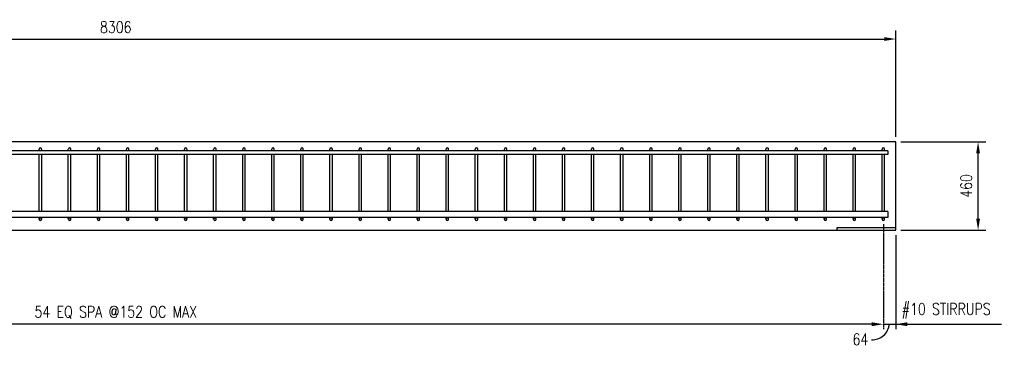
# Model space of a CAD drawing. Header units: millimetres. Extents: x -962 to 23079, y -8884 to 7075.
# Tile 3 of 6: x 3344 to 8474, y -4921 to -3225. Entities that reach past the tile are written whole.
import ezdxf

# ---------------------------------------------------------------- set-up
doc = ezdxf.new("R2010")
doc.units = ezdxf.units.MM
doc.linetypes.add('CENTER2', pattern=[1.125, 0.75, -0.125, 0.125, -0.125])
for name, color, linetype in [('S-ANNO-CNTR', 1, 'CENTER2'), ('S-ANNO-DIMS', 2, 'Continuous'), ('S-ANNO-TEXT', 3, 'Continuous'), ('S-DETL-MBND', 1, 'Continuous'), ('S-SECT-CONC', 3, 'Continuous'), ('S-SECT-RBAR_3', 3, 'Continuous')]:
    doc.layers.add(name, color=color, linetype=linetype)
doc.styles.add('BASE16', font='romans.shx', dxfattribs={"width": 0.8})
doc.styles.add('ROMANS', font='ROMANS.shx', dxfattribs={"width": 0.8})

msp = doc.modelspace()

# ---------------------------------------------------------------- linework, layer by layer
at = {"layer": 'S-ANNO-CNTR', "ltscale": 10}
msp.add_line((7844.4, -4290.3), (7844.4, -4836.6), dxfattribs=at)
at = {"layer": 'S-ANNO-DIMS'}
for p, q in [((7908.4, -3835.4), (7908.4, -3281)), ((7934.4, -3861.4), (8378.4, -3861.4)), ((7908.4, -4346.8), (7908.4, -4836.6)), ((7934.4, -4321.4), (8378.4, -4321.4)), ((7844.4, -4811.2), (8459.4, -4811.2))]:
    msp.add_line(p, q, dxfattribs=at)
msp.add_arc((7787.6, -4804.6), 87.4, 266.0236, 356.5424, dxfattribs=at)
at = {"layer": 'S-ANNO-TEXT', "color": 2}
for p, q in [((-337.6, -3326.1), (7848.4, -3326.1)), ((8337.5, -4261.4), (8337.5, -3921.4)), ((7783.7, -4811.2), (-273.6, -4811.2))]:
    msp.add_line(p, q, dxfattribs=at)
for points in [[(7848.4, -3316.1), (7848.4, -3336.1), (7908.4, -3326.1)], [(8327.5, -3921.4), (8347.5, -3921.4), (8337.5, -3861.4)], [(8327.5, -4261.4), (8347.5, -4261.4), (8337.5, -4321.4)], [(7783.7, -4801.2), (7783.7, -4821.2), (7843.7, -4811.2)], [(7968.4, -4801.2), (7968.4, -4821.2), (7908.4, -4811.2)]]:
    msp.add_solid(points, dxfattribs=at)
at = {"layer": 'S-DETL-MBND'}
msp.add_lwpolyline([(7603.4, -4321.4), (7603.4, -4308.4), (7908.4, -4308.4)], dxfattribs=at)
at = {"layer": 'S-SECT-CONC'}
msp.add_lwpolyline([(-397.6, -4321.4), (7909.4, -4321.4), (7909.4, -3861.4), (-397.6, -3861.4)], close=True, dxfattribs=at)
at = {"layer": 'S-SECT-RBAR_3'}
for p, q in [((7867.9, -3908.7, 140.6), (-357, -3908.7, 140.6)), ((7867.9, -3927.1, 140.6), (-357, -3927.1, 140.6)), ((3446.3, -3908.7, 12), (3446.3, -3898.9)), ((3446.3, -4224.8, -192.1), (3446.3, -3927.1, 0)), ((3458.8, -3908.7, 12), (3458.8, -3898.9)), ((3458.8, -4224.8, -192.1), (3458.8, -3927.1, 0)), ((3597.7, -3908.7, 12), (3597.7, -3898.9)), ((3597.7, -4224.8, -192.1), (3597.7, -3927.1, 0)), ((3610.2, -3908.7, 12), (3610.2, -3898.9)), ((3610.2, -4224.8, -192.1), (3610.2, -3927.1, 0)), ((3749.2, -3908.7, 12), (3749.2, -3898.9)), ((3749.2, -4224.8, -192.1), (3749.2, -3927.1, 0)), ((3761.7, -3908.7, 12), (3761.7, -3898.9)), ((3761.7, -4224.8, -192.1), (3761.7, -3927.1, 0)), ((3900.6, -3908.7, 12), (3900.6, -3898.9)), ((3900.6, -4224.8, -192.1), (3900.6, -3927.1, 0)), ((3913.1, -3908.7, 12), (3913.1, -3898.9)), ((3913.1, -4224.8, -192.1), (3913.1, -3927.1, 0)), ((4052.1, -3908.7, 12), (4052.1, -3898.9)), ((4052.1, -4224.8, -192.1), (4052.1, -3927.1, 0)), ((4064.5, -3908.7, 12), (4064.5, -3898.9)), ((4064.5, -4224.8, -192.1), (4064.5, -3927.1, 0)), ((4203.5, -3908.7, 12), (4203.5, -3898.9)), ((4203.5, -4224.8, -192.1), (4203.5, -3927.1, 0)), ((4216, -3908.7, 12), (4216, -3898.9)), ((4216, -4224.8, -192.1), (4216, -3927.1, 0)), ((4354.9, -3908.7, 12), (4354.9, -3898.9)), ((4354.9, -4224.8, -192.1), (4354.9, -3927.1, 0)), ((4367.4, -3908.7, 12), (4367.4, -3898.9)), ((4367.4, -4224.8, -192.1), (4367.4, -3927.1, 0)), ((4506.4, -3908.7, 12), (4506.4, -3898.9)), ((4506.4, -4224.8, -192.1), (4506.4, -3927.1, 0)), ((4518.9, -3908.7, 12), (4518.9, -3898.9)), ((4518.9, -4224.8, -192.1), (4518.9, -3927.1, 0)), ((4657.8, -3908.7, 12), (4657.8, -3898.9)), ((4657.8, -4224.8, -192.1), (4657.8, -3927.1, 0)), ((4670.3, -3908.7, 12), (4670.3, -3898.9)), ((4670.3, -4224.8, -192.1), (4670.3, -3927.1, 0)), ((4809.3, -3908.7, 12), (4809.3, -3898.9)), ((4809.3, -4224.8, -192.1), (4809.3, -3927.1, 0)), ((4821.8, -3908.7, 12), (4821.8, -3898.9)), ((4821.8, -4224.8, -192.1), (4821.8, -3927.1, 0)), ((4960.7, -3908.7, 12), (4960.7, -3898.9)), ((4960.7, -4224.8, -192.1), (4960.7, -3927.1, 0)), ((4973.2, -3908.7, 12), (4973.2, -3898.9)), ((4973.2, -4224.8, -192.1), (4973.2, -3927.1, 0)), ((5112.2, -3908.7, 12), (5112.2, -3898.9)), ((5112.2, -4224.8, -192.1), (5112.2, -3927.1, 0)), ((5124.7, -3908.7, 12), (5124.7, -3898.9)), ((5124.7, -4224.8, -192.1), (5124.7, -3927.1, 0)), ((5263.6, -3908.7, 12), (5263.6, -3898.9)), ((5263.6, -4224.8, -192.1), (5263.6, -3927.1, 0)), ((5276.1, -3908.7, 12), (5276.1, -3898.9)), ((5276.1, -4224.8, -192.1), (5276.1, -3927.1, 0)), ((5415.1, -3908.7, 12), (5415.1, -3898.9)), ((5415.1, -4224.8, -192.1), (5415.1, -3927.1, 0)), ((5427.5, -3908.7, 12), (5427.5, -3898.9)), ((5427.5, -4224.8, -192.1), (5427.5, -3927.1, 0)), ((5566.5, -3908.7, 12), (5566.5, -3898.9)), ((5566.5, -4224.8, -192.1), (5566.5, -3927.1, 0)), ((5579, -3908.7, 12), (5579, -3898.9)), ((5579, -4224.8, -192.1), (5579, -3927.1, 0)), ((5717.9, -3908.7, 12), (5717.9, -3898.9)), ((5717.9, -4224.8, -192.1), (5717.9, -3927.1, 0)), ((5730.4, -3908.7, 12), (5730.4, -3898.9)), ((5730.4, -4224.8, -192.1), (5730.4, -3927.1, 0)), ((5869.4, -3908.7, 12), (5869.4, -3898.9)), ((5869.4, -4224.8, -192.1), (5869.4, -3927.1, 0)), ((5881.9, -3908.7, 12), (5881.9, -3898.9)), ((5881.9, -4224.8, -192.1), (5881.9, -3927.1, 0)), ((6020.8, -3908.7, 12), (6020.8, -3898.9)), ((6020.8, -4224.8, -192.1), (6020.8, -3927.1, 0)), ((6033.3, -3908.7, 12), (6033.3, -3898.9)), ((6033.3, -4224.8, -192.1), (6033.3, -3927.1, 0)), ((6172.3, -3908.7, 12), (6172.3, -3898.9)), ((6172.3, -4224.8, -192.1), (6172.3, -3927.1, 0)), ((6184.8, -3908.7, 12), (6184.8, -3898.9)), ((6184.8, -4224.8, -192.1), (6184.8, -3927.1, 0)), ((6323.7, -3908.7, 12), (6323.7, -3898.9)), ((6323.7, -4224.8, -192.1), (6323.7, -3927.1, 0)), ((6336.2, -3908.7, 12), (6336.2, -3898.9)), ((6336.2, -4224.8, -192.1), (6336.2, -3927.1, 0)), ((6475.2, -3908.7, 12), (6475.2, -3898.9)), ((6475.2, -4224.8, -192.1), (6475.2, -3927.1, 0)), ((6487.7, -3908.7, 12), (6487.7, -3898.9)), ((6487.7, -4224.8, -192.1), (6487.7, -3927.1, 0)), ((6626.6, -3908.7, 12), (6626.6, -3898.9)), ((6626.6, -4224.8, -192.1), (6626.6, -3927.1, 0)), ((6639.1, -3908.7, 12), (6639.1, -3898.9)), ((6639.1, -4224.8, -192.1), (6639.1, -3927.1, 0)), ((6778.1, -3908.7, 12), (6778.1, -3898.9)), ((6778.1, -4224.8, -192.1), (6778.1, -3927.1, 0)), ((6790.5, -3908.7, 12), (6790.5, -3898.9)), ((6790.5, -4224.8, -192.1), (6790.5, -3927.1, 0)), ((6929.5, -3908.7, 12), (6929.5, -3898.9)), ((6929.5, -4224.8, -192.1), (6929.5, -3927.1, 0)), ((6942, -3908.7, 12), (6942, -3898.9)), ((6942, -4224.8, -192.1), (6942, -3927.1, 0)), ((7080.9, -3908.7, 12), (7080.9, -3898.9)), ((7080.9, -4224.8, -192.1), (7080.9, -3927.1, 0)), ((7093.4, -3908.7, 12), (7093.4, -3898.9)), ((7093.4, -4224.8, -192.1), (7093.4, -3927.1, 0)), ((7232.4, -3908.7, 12), (7232.4, -3898.9)), ((7232.4, -4224.8, -192.1), (7232.4, -3927.1, 0)), ((7244.9, -3908.7, 12), (7244.9, -3898.9)), ((7244.9, -4224.8, -192.1), (7244.9, -3927.1, 0)), ((7383.8, -3908.7, 12), (7383.8, -3898.9)), ((7383.8, -4224.8, -192.1), (7383.8, -3927.1, 0)), ((7396.3, -3908.7, 12), (7396.3, -3898.9)), ((7396.3, -4224.8, -192.1), (7396.3, -3927.1, 0)), ((7535.3, -3908.7, 12), (7535.3, -3898.9)), ((7535.3, -4224.8, -192.1), (7535.3, -3927.1, 0)), ((7547.8, -3908.7, 12), (7547.8, -3898.9)), ((7547.8, -4224.8, -192.1), (7547.8, -3927.1, 0)), ((7686.7, -3908.7, 12), (7686.7, -3898.9)), ((7686.7, -4224.8, -192.1), (7686.7, -3927.1, 0)), ((7699.2, -3908.7, 12), (7699.2, -3898.9)), ((7699.2, -4224.8, -192.1), (7699.2, -3927.1, 0)), ((7838.2, -3908.7, 12), (7838.2, -3898.9)), ((7838.2, -4224.8, -192.1), (7838.2, -3927.1, 0)), ((7850.7, -3908.7, 12), (7850.7, -3898.9)), ((7850.7, -4224.8, -192.1), (7850.7, -3927.1, 0)), ((7867.9, -3908.7, 140.6), (7867.9, -3927.1, 140.6)), ((7867.9, -4224.8, 0), (-357, -4224.8, 0)), ((7867.9, -4256, 0), (-357, -4256, 0)), ((3446.3, -4264.9, -140.6), (3446.3, -4256, -140.6)), ((3458.8, -4264.9, -140.6), (3458.8, -4256, -140.6)), ((3597.7, -4264.9, -140.6), (3597.7, -4256, -140.6)), ((3610.2, -4264.9, -140.6), (3610.2, -4256, -140.6)), ((3749.2, -4264.9, -140.6), (3749.2, -4256, -140.6)), ((3761.7, -4264.9, -140.6), (3761.7, -4256, -140.6)), ((3900.6, -4264.9, -140.6), (3900.6, -4256, -140.6)), ((3913.1, -4264.9, -140.6), (3913.1, -4256, -140.6)), ((4052.1, -4264.9, -140.6), (4052.1, -4256, -140.6)), ((4064.5, -4264.9, -140.6), (4064.5, -4256, -140.6)), ((4203.5, -4264.9, -140.6), (4203.5, -4256, -140.6)), ((4216, -4264.9, -140.6), (4216, -4256, -140.6)), ((4354.9, -4264.9, -140.6), (4354.9, -4256, -140.6)), ((4367.4, -4264.9, -140.6), (4367.4, -4256, -140.6)), ((4506.4, -4264.9, -140.6), (4506.4, -4256, -140.6)), ((4518.9, -4264.9, -140.6), (4518.9, -4256, -140.6)), ((4657.8, -4264.9, -140.6), (4657.8, -4256, -140.6)), ((4670.3, -4264.9, -140.6), (4670.3, -4256, -140.6)), ((4809.3, -4264.9, -140.6), (4809.3, -4256, -140.6)), ((4821.8, -4264.9, -140.6), (4821.8, -4256, -140.6)), ((4960.7, -4264.9, -140.6), (4960.7, -4256, -140.6)), ((4973.2, -4264.9, -140.6), (4973.2, -4256, -140.6)), ((5112.2, -4264.9, -140.6), (5112.2, -4256, -140.6)), ((5124.7, -4264.9, -140.6), (5124.7, -4256, -140.6)), ((5263.6, -4264.9, -140.6), (5263.6, -4256, -140.6)), ((5276.1, -4264.9, -140.6), (5276.1, -4256, -140.6)), ((5415.1, -4264.9, -140.6), (5415.1, -4256, -140.6)), ((5427.5, -4264.9, -140.6), (5427.5, -4256, -140.6)), ((5566.5, -4264.9, -140.6), (5566.5, -4256, -140.6)), ((5579, -4264.9, -140.6), (5579, -4256, -140.6)), ((5717.9, -4264.9, -140.6), (5717.9, -4256, -140.6)), ((5730.4, -4264.9, -140.6), (5730.4, -4256, -140.6)), ((5869.4, -4264.9, -140.6), (5869.4, -4256, -140.6)), ((5881.9, -4264.9, -140.6), (5881.9, -4256, -140.6)), ((6020.8, -4264.9, -140.6), (6020.8, -4256, -140.6)), ((6033.3, -4264.9, -140.6), (6033.3, -4256, -140.6)), ((6172.3, -4264.9, -140.6), (6172.3, -4256, -140.6)), ((6184.8, -4264.9, -140.6), (6184.8, -4256, -140.6)), ((6323.7, -4264.9, -140.6), (6323.7, -4256, -140.6)), ((6336.2, -4264.9, -140.6), (6336.2, -4256, -140.6)), ((6475.2, -4264.9, -140.6), (6475.2, -4256, -140.6)), ((6487.7, -4264.9, -140.6), (6487.7, -4256, -140.6)), ((6626.6, -4264.9, -140.6), (6626.6, -4256, -140.6)), ((6639.1, -4264.9, -140.6), (6639.1, -4256, -140.6)), ((6778.1, -4264.9, -140.6), (6778.1, -4256, -140.6)), ((6790.5, -4264.9, -140.6), (6790.5, -4256, -140.6)), ((6929.5, -4264.9, -140.6), (6929.5, -4256, -140.6)), ((6942, -4264.9, -140.6), (6942, -4256, -140.6)), ((7080.9, -4264.9, -140.6), (7080.9, -4256, -140.6)), ((7093.4, -4264.9, -140.6), (7093.4, -4256, -140.6)), ((7232.4, -4264.9, -140.6), (7232.4, -4256, -140.6)), ((7244.9, -4264.9, -140.6), (7244.9, -4256, -140.6)), ((7383.8, -4264.9, -140.6), (7383.8, -4256, -140.6)), ((7396.3, -4264.9, -140.6), (7396.3, -4256, -140.6)), ((7535.3, -4264.9, -140.6), (7535.3, -4256, -140.6)), ((7547.8, -4264.9, -140.6), (7547.8, -4256, -140.6)), ((7686.7, -4264.9, -140.6), (7686.7, -4256, -140.6)), ((7699.2, -4264.9, -140.6), (7699.2, -4256, -140.6)), ((7838.2, -4264.9, -140.6), (7838.2, -4256, -140.6)), ((7850.7, -4264.9, -140.6), (7850.7, -4256, -140.6)), ((7867.9, -4224.8, 0), (7867.9, -4256, 0))]:
    msp.add_line(p, q, dxfattribs=at)
for centre, start, end in [((3452.5, -3898.9), 0, 180), ((3604, -3898.9), 0, 180), ((3755.4, -3898.9), 0, 180), ((3906.9, -3898.9), 0, 180), ((4058.3, -3898.9), 0, 180), ((4209.7, -3898.9), 0, 180), ((4361.2, -3898.9), 0, 180), ((4512.6, -3898.9), 0, 180), ((4664.1, -3898.9), 0, 180), ((4815.5, -3898.9), 0, 180), ((4967, -3898.9), 0, 180), ((5118.4, -3898.9), 0, 180), ((5269.9, -3898.9), 0, 180), ((5421.3, -3898.9), 0, 180), ((5572.7, -3898.9), 0, 180), ((5724.2, -3898.9), 0, 180), ((5875.6, -3898.9), 0, 180), ((6027.1, -3898.9), 0, 180), ((6178.5, -3898.9), 0, 180), ((6330, -3898.9), 0, 180), ((6481.4, -3898.9), 0, 180), ((6632.9, -3898.9), 0, 180), ((6784.3, -3898.9), 0, 180), ((6935.7, -3898.9), 0, 180), ((7087.2, -3898.9), 0, 180), ((7238.6, -3898.9), 0, 180), ((7390.1, -3898.9), 0, 180), ((7541.5, -3898.9), 0, 180), ((7693, -3898.9), 0, 180), ((7844.4, -3898.9), 0, 180), ((3452.5, -4264.9, -140.6), 0, 180), ((3452.5, -4264.9, -140.6), 180, 0), ((3604, -4264.9, -140.6), 0, 180), ((3604, -4264.9, -140.6), 180, 0), ((3755.4, -4264.9, -140.6), 0, 180), ((3755.4, -4264.9, -140.6), 180, 0), ((3906.9, -4264.9, -140.6), 0, 180), ((3906.9, -4264.9, -140.6), 180, 0), ((4058.3, -4264.9, -140.6), 0, 180), ((4058.3, -4264.9, -140.6), 180, 0), ((4209.7, -4264.9, -140.6), 0, 180), ((4209.7, -4264.9, -140.6), 180, 0), ((4361.2, -4264.9, -140.6), 0, 180), ((4361.2, -4264.9, -140.6), 180, 0), ((4512.6, -4264.9, -140.6), 0, 180), ((4512.6, -4264.9, -140.6), 180, 0), ((4664.1, -4264.9, -140.6), 0, 180), ((4664.1, -4264.9, -140.6), 180, 0), ((4815.5, -4264.9, -140.6), 0, 180), ((4815.5, -4264.9, -140.6), 180, 0), ((4967, -4264.9, -140.6), 0, 180), ((4967, -4264.9, -140.6), 180, 0), ((5118.4, -4264.9, -140.6), 0, 180), ((5118.4, -4264.9, -140.6), 180, 0), ((5269.9, -4264.9, -140.6), 0, 180), ((5269.9, -4264.9, -140.6), 180, 0), ((5421.3, -4264.9, -140.6), 0, 180), ((5421.3, -4264.9, -140.6), 180, 0), ((5572.7, -4264.9, -140.6), 0, 180), ((5572.7, -4264.9, -140.6), 180, 0), ((5724.2, -4264.9, -140.6), 0, 180), ((5724.2, -4264.9, -140.6), 180, 0), ((5875.6, -4264.9, -140.6), 0, 180), ((5875.6, -4264.9, -140.6), 180, 0), ((6027.1, -4264.9, -140.6), 0, 180), ((6027.1, -4264.9, -140.6), 180, 0), ((6178.5, -4264.9, -140.6), 0, 180), ((6178.5, -4264.9, -140.6), 180, 0), ((6330, -4264.9, -140.6), 0, 180), ((6330, -4264.9, -140.6), 180, 0), ((6481.4, -4264.9, -140.6), 0, 180), ((6481.4, -4264.9, -140.6), 180, 0), ((6632.9, -4264.9, -140.6), 0, 180), ((6632.9, -4264.9, -140.6), 180, 0), ((6784.3, -4264.9, -140.6), 0, 180), ((6784.3, -4264.9, -140.6), 180, 0), ((6935.7, -4264.9, -140.6), 0, 180), ((6935.7, -4264.9, -140.6), 180, 0), ((7087.2, -4264.9, -140.6), 0, 180), ((7087.2, -4264.9, -140.6), 180, 0), ((7238.6, -4264.9, -140.6), 0, 180), ((7238.6, -4264.9, -140.6), 180, 0), ((7390.1, -4264.9, -140.6), 0, 180), ((7390.1, -4264.9, -140.6), 180, 0), ((7541.5, -4264.9, -140.6), 0, 180), ((7541.5, -4264.9, -140.6), 180, 0), ((7693, -4264.9, -140.6), 0, 180), ((7693, -4264.9, -140.6), 180, 0), ((7844.4, -4264.9, -140.6), 0, 180), ((7844.4, -4264.9, -140.6), 180, 0)]:
    msp.add_arc(centre, 6.24, start, end, dxfattribs=at)

# ---------------------------------------------------------------- texts
at = {"layer": 'S-ANNO-TEXT', "char_height": 60, "attachment_point": 5, "style": 'ROMANS'}
for s, insert in [('8306', (3844.9, -3264.3)), ('54 EQ SPA @152 OC MAX', (3844.9, -4749.4))]:
    msp.add_mtext(s, dxfattribs=dict(at, insert=insert))
at = {"layer": 'S-ANNO-TEXT', "insert": (8275.7, -4091.4), "char_height": 60, "attachment_point": 5, "rotation": 90, "style": 'ROMANS'}
msp.add_mtext('\\A1;460', dxfattribs=at)
at = {"layer": 'S-ANNO-TEXT', "width": 1137.789, "attachment_point": 1, "style": 'BASE16'}
for s, insert, char_height in [('#10 STIRRUPS', (7939.8, -4702), 59.765), ('64', (7683.6, -4860.2), 59.76)]:
    msp.add_mtext(s, dxfattribs=dict(at, insert=insert, char_height=char_height))

doc.saveas('drawing.dxf')
